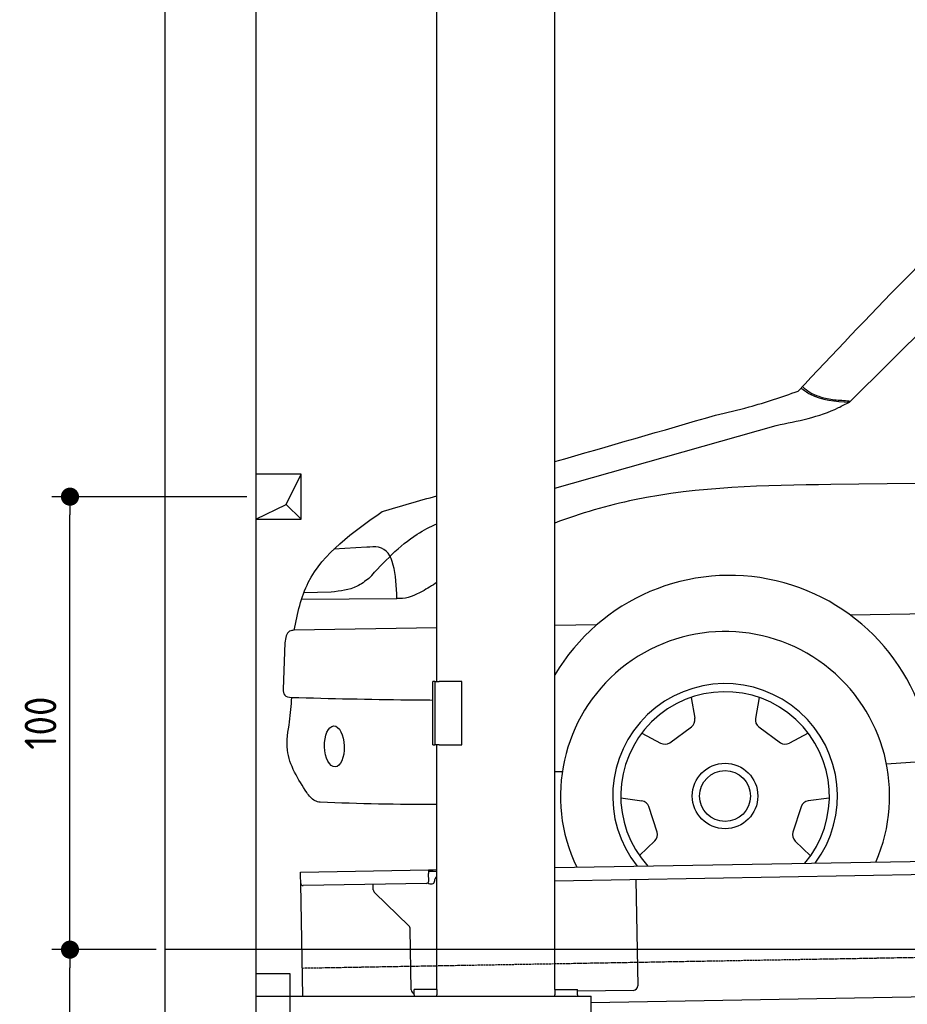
# Model space of a CAD drawing. Header units: millimetres. Extents: x 552 to 7231, y 5417 to 12936.
# Tile 2 of 5: x 552 to 2511, y 7995 to 10169. Entities that reach past the tile are written whole.
import ezdxf

# ---------------------------------------------------------------- set-up
doc = ezdxf.new("R2010")
doc.units = ezdxf.units.MM
doc.linetypes.add('GEN3', pattern=[6.25, 5, -1.25])
doc.layers.get('0').update_dxf_attribs({"lineweight": 25})
for name, color, linetype, lineweight in [('3', 6, 'GEN3', 25), ('4', 3, 'Continuous', 25), ('5', 3, 'Continuous', 25), ('breakthrough', 1, 'Continuous', 25)]:
    doc.layers.add(name, color=color, linetype=linetype, lineweight=lineweight)
doc.layers.add('Car', color=10, linetype='Continuous')
doc.styles.get("Standard").update_dxf_attribs({"font": 'ISOCP.SHX'})
doc.dimstyles.new('GEN-ISO$0', dxfattribs={"dimscale": 20, "dimtxt": 3.5, "dimasz": 2, "dimexe": 2, "dimexo": 1, "dimgap": 1.5, "dimtad": 1, "dimdec": 1, "dimlfac": 0.1, "dimdsep": 46, "dimtxsty": 'Standard', "dimblk": 'PUNKT', "dimcen": 2, "dimclrd": 256, "dimclre": 256, "dimclrt": 2, "dimadec": 0, "dimazin": 0, "dimtp": 0.1, "dimtm": 0.1, "dimtfac": 0.71, "dimtdec": 1, "dimtmove": 2, "dimatfit": 3, "dimldrblk": 'PUNKT', "dimfxl": 1, "dimtolj": 1, "dimarcsym": 0})

# ---------------------------------------------------------------- blocks, each defined once
blk = doc.blocks.new('PUNKT')
at = {"layer": '4', "color": 0, "linetype": 'ByBlock'}
blk.add_line((-0.5, 0), (-1, 0), dxfattribs=at)
at = {"layer": '4', "color": 0, "linetype": 'ByBlock', "const_width": 0.5}
blk.add_lwpolyline([(-0.25, 0, 1), (0.25, 0, 1)], format="xyb", close=True, dxfattribs=at)
blk = doc.blocks.new('*D6')
at = {"layer": '4', "lineweight": -2, "transparency": 16777216}
for p, q in [((852.8, 8115.9), (622.8, 8115.9)), ((662.8, 5955.9), (662.8, 8075.9)), ((1052.8, 5915.9), (622.8, 5915.9))]:
    blk.add_line(p, q, dxfattribs=at)
at = {"layer": 'Defpoints', "color": 0, "transparency": 16777216}
for p in [(662.8, 8115.9), (872.8, 8115.9), (1072.8, 5915.9)]:
    blk.add_point(p, dxfattribs=at)
at = {"layer": '4', "lineweight": -2, "transparency": 16777216, "xscale": 40, "yscale": 40, "zscale": 40}
for p, rotation in [((662.8, 8115.9), 90), ((662.8, 5915.9), 270)]:
    blk.add_blockref('PUNKT', p, dxfattribs=dict(at, rotation=rotation))
at = {"layer": '4', "color": 2, "transparency": 16777216, "insert": (597.8, 7015.9), "char_height": 70, "attachment_point": 5, "rotation": 90}
blk.add_mtext('\\A1;220', dxfattribs=at)
blk = doc.blocks.new('*D7')
at = {"layer": '4', "lineweight": -2, "transparency": 16777216}
for p, q in [((1052.8, 9115.9), (622.8, 9115.9)), ((662.8, 8155.9), (662.8, 9075.9)), ((852.8, 8115.9), (622.8, 8115.9))]:
    blk.add_line(p, q, dxfattribs=at)
at = {"layer": '4', "lineweight": -2, "transparency": 16777216, "xscale": 40, "yscale": 40, "zscale": 40}
for p, rotation in [((662.8, 9115.9), 90), ((662.8, 8115.9), 270)]:
    blk.add_blockref('PUNKT', p, dxfattribs=dict(at, rotation=rotation))
at = {"layer": '4', "color": 2, "transparency": 16777216, "insert": (597.8, 8615.9), "char_height": 70, "attachment_point": 5, "rotation": 90}
blk.add_mtext('\\A1;100', dxfattribs=at)

msp = doc.modelspace()

# ---------------------------------------------------------------- linework, layer by layer
for p, q in [((872.77, 5665.9), (872.77, 12615.9)), ((1072.77, 12415.9), (1072.77, 5915.9)), ((1472.77, 8708.02), (1472.77, 10583.02)), ((1732.77, 8028.02), (1732.77, 10583.02)), ((1467.77, 8708.02), (1463.77, 8708.02)), ((1463.77, 8568.02), (1463.77, 8708.02)), ((1467.77, 8708.02), (1477.77, 8708.02)), ((1467.77, 8708.02), (1467.77, 8568.02)), ((1527.77, 8708.02), (1477.77, 8708.02)), ((1527.77, 8568.02), (1527.77, 8708.02)), ((1463.77, 8568.02), (1467.77, 8568.02)), ((1477.77, 8568.02), (1467.77, 8568.02)), ((1472.77, 8027.85), (1472.77, 8568.02)), ((1477.77, 8568.02), (1527.77, 8568.02)), ((1732.77, 8297.07), (4392.09, 8343.49)), ((4387.61, 8313.41), (1732.77, 8267.07)), ((1171.58, 8287.28), (1454.03, 8292.21)), ((1171.72, 8279.28), (1171.58, 8287.28)), ((1454.03, 8292.21), (1464.03, 8292.38)), ((1454.03, 8292.21), (1454.17, 8284.21)), ((1464.1, 8288.38), (1454.1, 8288.21)), ((1454.47, 8267.21), (1454.17, 8284.21)), ((1464.03, 8292.38), (1472.77, 8292.53)), ((1472.77, 8288.53), (1464.1, 8288.38)), ((1172.01, 8262.28), (1171.72, 8279.28)), ((1176.36, 8013.02), (1172.01, 8262.28)), ((1449.56, 8262.12), (1177.1, 8257.37)), ((1332.28, 8248.22), (1332.08, 8260.07)), ((1457.08, 8261.26), (1462.07, 8261.34)), ((1466.99, 8266.43), (1466.97, 8267.43)), ((1911.99, 8270.2), (1916.07, 8036.23)), ((1410.76, 8168.36), (1335.34, 8241.2)), ((1416.15, 8027.51), (1413.81, 8161.34)), ((1072.77, 8063.02), (1147.77, 8063.02)), ((1147.77, 8063.02), (1147.77, 7858.02)), ((1472.77, 8028.02), (1422.77, 8028.02)), ((1422.77, 8016.02), (1422.77, 8028.02)), ((1472.77, 8027.85), (1472.77, 8016.02)), ((1732.77, 8028.02), (1782.77, 8028.02)), ((1732.77, 8027.85), (1732.77, 8016.02)), ((1782.77, 8016.02), (1782.77, 8028.02)), ((1906.25, 8026.06), (1782.77, 8023.9)), ((4146.36, 8039.16), (1812.77, 7998.42)), ((1072.77, 8013.02), (1812.77, 8013.02)), ((1422.77, 8016.02), (1422.77, 8013.02)), ((1472.77, 8013.02), (1472.77, 8016.02)), ((1732.77, 8013.02), (1732.77, 8016.02)), ((1782.77, 8016.02), (1782.77, 8013.02)), ((1812.77, 7908.02), (1812.77, 8013.02))]:
    msp.add_line(p, q)
for centre, radius, start, end in [((1177.01, 8262.37), 5, 181, 271), ((1449.47, 8267.12), 5, 271, 1), ((1456.99, 8266.25), 5, 214.23672, 271), ((1461.99, 8266.34), 5, 271, 1), ((1476.97, 8267.6), 10, 114.78744, 181), ((1342.28, 8248.39), 10, 181, 226), ((1403.81, 8161.17), 10, 1, 46), ((1426.15, 8027.68), 10, 181, 250.29343), ((1906.07, 8036.06), 10, 271, 1)]:
    msp.add_arc(centre, radius, start, end)
at = {"layer": '3'}
msp.add_line((1175.28, 8075.31), (6230.44, 8163.55), dxfattribs=at)
at = {"layer": '5'}
msp.add_line((6272.78, 8115.9), (872.77, 8115.9), dxfattribs=at)
at = {"layer": 'breakthrough'}
for p, q in [((1140.15, 9098.85), (1172.77, 9165.9)), ((1072.77, 9065.9), (1140.15, 9098.85)), ((1139.93, 9098.75), (1172.77, 9065.9))]:
    msp.add_line(p, q, dxfattribs=at)
msp.add_lwpolyline([(1172.77, 9165.9), (1072.77, 9165.9), (1072.77, 9065.9), (1172.77, 9065.9)], close=True, dxfattribs=at)
at = {"layer": 'Car'}
for p, q in [((2382.96, 9324.7), (3048.41, 9984.97)), ((1732.77, 9134.82), (2221.28, 9273.34)), ((1317.66, 9004.12), (1245.01, 8999.81)), ((1174.08, 8889.84), (1384.33, 8891.38)), ((1239.52, 8905.39), (1178.92, 8903.72)), ((2384.85, 8854.75), (4447.57, 8893.01)), ((1472.77, 8826.63), (1157.73, 8820.84)), ((1825.54, 8833.12), (1732.77, 8831.42)), ((1136.83, 8793.16), (1133.24, 8691.05)), ((2033.49, 8672.56), (2041.61, 8626.56)), ((2183.87, 8672.49), (2175.71, 8626.5)), ((1925.07, 8593.85), (1966.29, 8571.88)), ((1986.62, 8572.78), (2034.46, 8607.5)), ((2182.85, 8607.44), (2230.66, 8572.67)), ((2292.23, 8593.69), (2250.99, 8571.76)), ((2464.89, 8525.84), (2565.78, 8532.76)), ((1732.77, 8508.86), (1749.41, 8509.46)), ((1878.54, 8450.86), (1924.79, 8444.37)), ((2338.63, 8450.66), (2292.37, 8444.21)), ((1958.95, 8375.44), (1940.7, 8431.67)), ((2276.45, 8431.53), (2258.16, 8375.31)), ((1919.88, 8323.42), (1953.52, 8355.83)), ((2297.18, 8323.25), (2263.57, 8355.69))]:
    msp.add_line(p, q, dxfattribs=at)
for radius in [72.31, 56.18]:
    msp.add_circle((2108.59, 8455.07), radius, dxfattribs=at)
for centre, radius, start, end in [((2118.75, 8493.4), 448.76, 4.30418, 149.32594), ((2108.59, 8455.07), 363.27, 336.34915, 205.65085), ((2108.59, 8455.07), 248.08, 323.35604, 218.64396), ((2108.59, 8455.07), 230.26, 319.85172, 222.14828), ((2021.92, 8623.08), 20, 308.83298, 10.00932), ((2195.4, 8623.01), 20, 169.9408, 231.11714), ((1975.69, 8589.53), 20, 241.9408, 303.11714), ((2241.6, 8589.41), 20, 236.83298, 298.00932), ((1922.01, 8424.56), 20, 20.83298, 82.00932), ((2295.14, 8424.4), 20, 97.9408, 159.11714), ((1939.64, 8370.23), 20, 313.9408, 15.11714), ((2277.46, 8370.08), 20, 164.83298, 226.00932)]:
    msp.add_arc(centre, radius, start, end, dxfattribs=at)
msp.add_ellipse((1246.41, 8564.53), major_axis=(-1.5, 45.24), ratio=0.4796198, dxfattribs=at)
for points in [[(2269.73, 9348.67), (2748.04, 9830.71), (2964.53, 10018.71)], [(2087.77, 9295.83), (2161.48, 9313.97), (2269.73, 9348.67)], [(2276.43, 9355.78), (2296.17, 9342.45), (2382.96, 9324.7)], [(2279.39, 9358.92), (2295.49, 9346.51), (2315.45, 9337.43), (2345.77, 9330.47), (2378.7, 9327.74), (2385.3, 9327.03)], [(2221.28, 9273.34), (2359.03, 9312.4), (2382.96, 9324.7)], [(1384.33, 8891.38), (1344.05, 9004.06), (1317.66, 9004.12)], [(1322.43, 8935.44), (1296.3, 8917.96), (1239.52, 8905.39)], [(1157.73, 8820.84), (1147.64, 8818.69), (1136.83, 8793.16)], [(1133.24, 8691.05), (1136.67, 8678), (1151.98, 8672.63)], [(1214.77, 8441.16), (1203.73, 8444.49), (1185.35, 8462.87)]]:
    msp.add_spline(points, degree=3, dxfattribs=at)
for points in [[(1732.77, 9193.22), (1851.11, 9227.42), (1969.44, 9261.63), (2087.77, 9295.83)], [(1352.09, 9083.18), (1392.32, 9094.81), (1432.55, 9106.44), (1472.77, 9118.06)], [(1472.77, 8436.63), (1386.82, 8435.35), (1300.8, 8438.25), (1214.77, 8441.16)]]:
    msp.add_open_spline(points, degree=3, dxfattribs=at)
for points, knots in [([(4447.57, 9167.06), (4407.49, 9166.6), (4367.4, 9166.14), (4327.32, 9165.68), (3665.53, 9158.06), (3003.74, 9150.44), (2341.95, 9142.82)], [1246.4538541, 1246.4538541, 1246.4538541, 1246.4538541, 1366.7065215, 1366.7065215, 1366.7065215, 3352.2118719, 3352.2118719, 3352.2118719, 3352.2118719]), ([(2341.95, 9142.82), (2196.25, 9140.52), (1989.11, 9137.26), (1789.96, 9079.37), (1732.77, 9057.58)], [0, 0, 0, 0, 434.4635014, 617.6849556, 617.6849556, 617.6849556, 617.6849556]), ([(1157.73, 8820.84), (1164.58, 8858.13), (1189.68, 8969.15), (1286.84, 9037.37), (1352.09, 9083.18)], [24.1427897, 24.1427897, 24.1427897, 24.1427897, 134.8330179, 361.1401136, 361.1401136, 361.1401136, 361.1401136]), ([(1322.43, 8935.44), (1355.9, 8971.56), (1400.88, 9020.11), (1457.68, 9049.49), (1472.77, 9056.13)], [0, 0, 0, 0, 144.8808083, 194.743439, 194.743439, 194.743439, 194.743439]), ([(1472.77, 8926.62), (1462.14, 8919.75), (1436.61, 8903.82), (1405.57, 8889.78), (1386.26, 8891.23), (1384.33, 8891.38)], [13.0408379, 13.0408379, 13.0408379, 13.0408379, 51.3261394, 103.5372799, 109.3130164, 109.3130164, 109.3130164, 109.3130164]), ([(1185.35, 8462.87), (1167.08, 8490.55), (1133.22, 8545.88), (1148.33, 8616.46), (1151.33, 8654.8), (1152.09, 8672.62)], [69.8597382, 69.8597382, 69.8597382, 69.8597382, 167.1282, 230.5417255, 285.5688405, 285.5688405, 285.5688405, 285.5688405]), ([(1151.98, 8672.63), (1237.75, 8670.5), (1341.68, 8667.93), (1445.62, 8667.11), (1463.77, 8667.01)], [0, 0, 0, 0, 257.3824991, 311.8496849, 311.8496849, 311.8496849, 311.8496849])]:
    msp.add_open_spline(points, degree=3, knots=knots, dxfattribs=at)

# ---------------------------------------------------------------- dimensions: what is measured, and where the dimension line sits
at = {"layer": '4'}
for base, p1, p2, picture, middle in [((662.77, 9115.9), (872.77, 8115.9), (1072.77, 9115.9), '*D7', (597.77, 8615.9)), ((662.77, 8115.9), (1072.77, 5915.9), (872.77, 8115.9), '*D6', (597.77, 7015.9))]:
    dim = msp.add_linear_dim(base=base, p1=p1, p2=p2, angle=90, dimstyle='GEN-ISO$0', dxfattribs=at)
    dim.commit()
    dim.dimension.update_dxf_attribs({"geometry": picture, "text_midpoint": middle})

doc.saveas('drawing.dxf')
